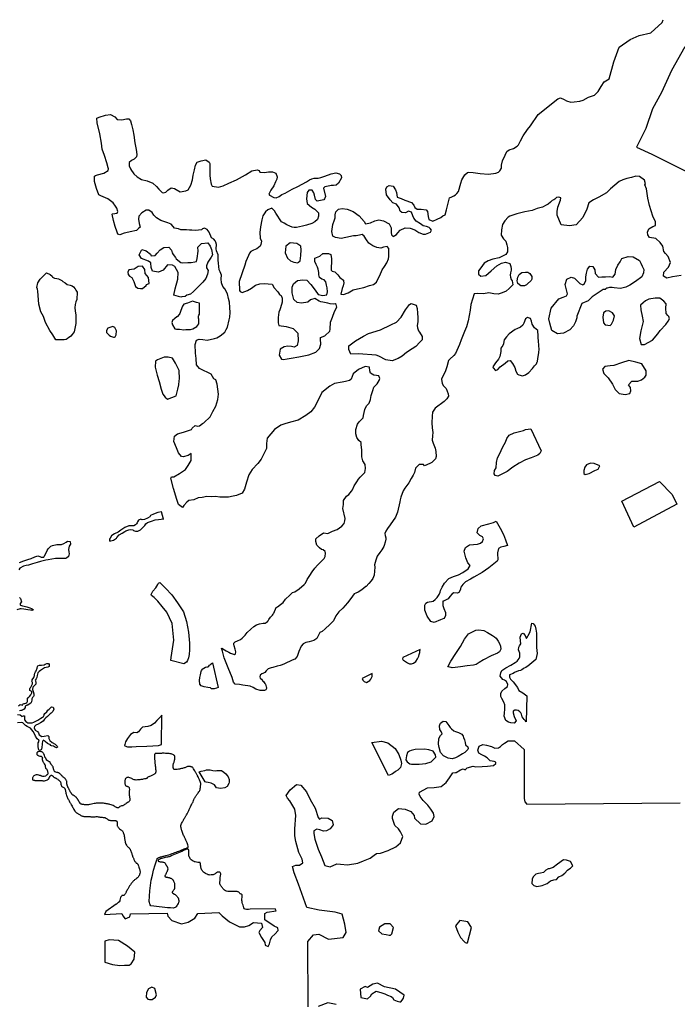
# Model space of a CAD drawing. Extents: x 223641 to 285329, y 726569 to 781736.
# Tile 3 of 4: x 239773 to 256351, y 756567 to 781400. Entities that reach past the tile are written whole.
import ezdxf

# ---------------------------------------------------------------- set-up
doc = ezdxf.new("R2010")
doc.units = 0
doc.header["$LTSCALE"] = 800
doc.layers.add('WETLANDS', color=3, linetype='CONTINUOUS')

msp = doc.modelspace()

# ---------------------------------------------------------------- linework, layer by layer
at = {"layer": 'WETLANDS', "color": 0}
for points in [[(246239, 766576), (246276, 766594), (246344, 766650), (246411, 766705), (246476, 766785), (246585, 766887), (246654, 766955), (246707, 766969), (246821, 767047), (246943, 767159), (246976, 767190), (247016, 767285), (247085, 767384), (247148, 767476), (247211, 767566), (247282, 767642), (247378, 767740), (247448, 767811), (247477, 767865), (247482, 767942), (247473, 767984), (247426, 768026), (247385, 768040), (247329, 768076), (247265, 768149), (247235, 768243), (247239, 768309), (247322, 768383), (247435, 768455), (247542, 768443), (247661, 768497), (247775, 768546), (247893, 768629), (247949, 768694), (247973, 768761), (247974, 768817), (247923, 769076), (247933, 769174), (247937, 769271), (248008, 769381), (248066, 769427), (248135, 769505), (248162, 769539), (248207, 769646), (248273, 769747), (248315, 769810), (248357, 769866), (248475, 769982), (248493, 770080), (248479, 770184), (248424, 770271), (248398, 770379), (248399, 770481), (248394, 770552), (248382, 770678), (248382, 770740), (248324, 770788), (248270, 770863), (248246, 770959), (248245, 771065), (248287, 771203), (248332, 771260), (248428, 771361), (248444, 771419), (248472, 771570), (248517, 771664), (248580, 771731), (248614, 771821), (248633, 771921), (248671, 772045), (248704, 772130), (248781, 772213), (248832, 772300), (248853, 772348), (248825, 772418), (248764, 772425), (248703, 772438), (248615, 772484), (248598, 772546), (248590, 772635), (248486, 772651), (248315, 772578), (248183, 772469), (248129, 772332), (248118, 772326), (248088, 772300), (247982, 772274), (247898, 772254), (247705, 772221), (247587, 772161), (247389, 771995), (247303, 771817), (247204, 771630), (247112, 771513), (246984, 771417), (246789, 771302), (246601, 771253), (246459, 771205), (246360, 771177), (246194, 771065), (246010, 770842), (245993, 770714), (245993, 770586), (245916, 770432), (245859, 770318), (245774, 770206), (245634, 770055), (245547, 769924), (245493, 769732), (245437, 769561), (245380, 769460), (245238, 769400), (245153, 769380), (245033, 769362), (244899, 769361), (244816, 769359), (244713, 769371), (244601, 769369), (244488, 769373), (244374, 769349), (244273, 769339), (244165, 769292), (244035, 769275), (243984, 769228), (243911, 769146), (243878, 769099), (243772, 769172), (243736, 769295), (243650, 769578), (243585, 769835), (243599, 769867), (243657, 769872), (243799, 769954), (243956, 770057), (244022, 770153), (244092, 770283), (244095, 770455), (244024, 770412), (243894, 770373), (243851, 770381), (243775, 770479), (243724, 770602), (243659, 770761), (243672, 770896), (243748, 770951), (243898, 770994), (244108, 771064), (244119, 771099), (244195, 771166), (244260, 771152), (244306, 771161), (244384, 771212), (244414, 771235), (244572, 771388), (244640, 771515), (244719, 771653), (244765, 771823), (244784, 771952), (244754, 772204), (244718, 772317), (244671, 772344), (244596, 772459), (244533, 772490), (244387, 772564), (244303, 772601), (244231, 772696), (244220, 772851), (244208, 772986), (244199, 773211), (244228, 773319), (244294, 773345), (244393, 773334), (244498, 773321), (244682, 773360), (244741, 773375), (244824, 773425), (244945, 773523), (244980, 773589), (245011, 773647), (245051, 773830), (245069, 773896), (245076, 774014), (245071, 774142), (245060, 774272), (245037, 774368), (245014, 774483), (244944, 774610), (244893, 774668), (244860, 774761), (244853, 774864), (244862, 774961), (244824, 775037), (244800, 775094), (244783, 775262), (244776, 775331), (244776, 775414), (244774, 775472), (244738, 775571), (244722, 775623), (244727, 775652), (244733, 775697), (244730, 775731), (244718, 775785), (244704, 775825), (244666, 775866), (244612, 775900), (244546, 776039), (244496, 776110), (244434, 776140), (244380, 776124), (244353, 776103), (244283, 776089), (244217, 776082), (244110, 776089), (244054, 776095), (243980, 776099), (243878, 776101), (243834, 776104), (243772, 776123), (243679, 776142), (243643, 776188), (243594, 776244), (243505, 776273), (243404, 776313), (243329, 776332), (243225, 776401), (243152, 776473), (243113, 776538), (243027, 776598), (242957, 776598), (242851, 776528), (242773, 776448), (242767, 776365), (242783, 776263), (242810, 776170), (242773, 776146), (242716, 776086), (242678, 776075), (242597, 776060), (242407, 776019), (242300, 775978), (242250, 775990), (242228, 776039), (242180, 776185), (242134, 776336), (242102, 776498), (242109, 776505), (242228, 776520), (242243, 776561), (242224, 776646), (242185, 776698), (242125, 776782), (241991, 776880), (241818, 776961), (241770, 776987), (241705, 777140), (241661, 777315), (241659, 777457), (241682, 777470), (241730, 777489), (241894, 777530), (242003, 777596), (242009, 777638), (242000, 777668), (241969, 777794), (241907, 777978), (241856, 778133), (241838, 778290), (241789, 778523), (241724, 778799), (241715, 778920), (241775, 778944), (241937, 778994), (242060, 779006), (242171, 778951), (242233, 778885), (242348, 778874), (242466, 778897), (242523, 778896), (242564, 778845), (242592, 778755), (242626, 778625), (242652, 778486), (242674, 778297), (242710, 778129), (242728, 778004), (242715, 777940), (242660, 777886), (242591, 777846), (242529, 777798), (242533, 777713), (242562, 777641), (242590, 777600), (242635, 777537), (242653, 777510), (242734, 777441), (242845, 777372), (242989, 777332), (243129, 777279), (243220, 777193), (243280, 777122), (243362, 777038), (243395, 777035), (243455, 777053), (243510, 777101), (243591, 777158), (243675, 777140), (243719, 777115), (243817, 777061), (243961, 777087), (244023, 777113), (244089, 777227), (244130, 777359), (244143, 777481), (244181, 777617), (244207, 777729), (244250, 777804), (244350, 777843), (244469, 777865), (244553, 777810), (244568, 777773), (244566, 777633), (244567, 777482), (244571, 777387), (244596, 777253), (244628, 777200), (244781, 777178), (244901, 777206), (245048, 777275), (245235, 777365), (245463, 777485), (245629, 777589), (245760, 777612), (245806, 777598), (245828, 777557), (245944, 777546), (246043, 777559), (246142, 777562), (246230, 777529), (246264, 777441), (246258, 777381), (246225, 777310), (246181, 777212), (246105, 777101), (246053, 777000), (246067, 776971), (246182, 776915), (246239, 776907), (246316, 776945), (246383, 776993), (246466, 777028), (246641, 777126), (246784, 777197), (246999, 777308), (247082, 777363), (247135, 777385), (247200, 777400), (247300, 777403), (247363, 777422), (247467, 777453), (247628, 777510), (247742, 777541), (247833, 777513), (247874, 777472), (247882, 777412), (247809, 777278), (247749, 777226), (247686, 777217), (247621, 777217), (247595, 777209), (247464, 777181), (247433, 777151), (247480, 776941), (247458, 776886), (247441, 776860), (247273, 776821), (247226, 776868), (247204, 776974), (247186, 777037), (247145, 777100), (247065, 777100), (247018, 777042), (247001, 776885), (247021, 776764), (247125, 776675), (247209, 776622), (247302, 776528), (247305, 776446), (247280, 776363), (247214, 776301), (247134, 776259), (247005, 776214), (246900, 776193), (246747, 776163), (246691, 776158), (246643, 776165), (246586, 776189), (246506, 776229), (246437, 776266), (246370, 776303), (246321, 776378), (246281, 776449), (246228, 776518), (246193, 776580), (246133, 776643), (246026, 776608), (245968, 776555), (245905, 776452), (245877, 776352), (245847, 776175), (245830, 776029), (245838, 775888), (245865, 775815), (245852, 775733), (245832, 775692), (245747, 775621), (245664, 775591), (245601, 775553), (245566, 775514), (245539, 775454), (245477, 775304), (245447, 775209), (245306, 774795), (245314, 774570), (245329, 774543), (245378, 774523), (245515, 774567), (245617, 774632), (245721, 774702), (245828, 774737), (245939, 774743), (246036, 774741), (246136, 774732), (246186, 774640), (246284, 774537), (246312, 774487), (246317, 774477), (246366, 774446), (246391, 774374), (246388, 774275), (246349, 774133), (246330, 774080), (246304, 774027), (246288, 773891), (246291, 773751), (246306, 773691), (246487, 773662), (246668, 773613), (246786, 773496), (246797, 773301), (246771, 773184), (246695, 773139), (246626, 773157), (246531, 773165), (246443, 773149), (246343, 773089), (246313, 772940), (246375, 772841), (246423, 772830), (246519, 772847), (246618, 772866), (246806, 772897), (247060, 772950), (247240, 773016), (247332, 773110), (247368, 773216), (247353, 773340), (247357, 773383), (247466, 773429), (247588, 773543), (247602, 773598), (247608, 773774), (247658, 773898), (247713, 774042), (247767, 774147), (247753, 774214), (247726, 774233), (247683, 774224), (247602, 774232), (247539, 774250), (247412, 774278), (247365, 774285), (247325, 774297), (247216, 774366), (247102, 774332), (247033, 774276), (246876, 774251), (246768, 774270), (246686, 774345), (246641, 774508), (246642, 774655), (246676, 774739), (246778, 774825), (246914, 774841), (247011, 774829), (247109, 774720), (247219, 774577), (247301, 774469), (247412, 774441), (247519, 774460), (247536, 774534), (247527, 774638), (247509, 774707), (247493, 774792), (247445, 774843), (247388, 774857), (247333, 774895), (247315, 774968), (247312, 775022), (247296, 775111), (247284, 775160), (247245, 775226), (247211, 775298), (247209, 775327), (247216, 775382), (247343, 775437), (247418, 775505), (247559, 775507), (247615, 775479), (247635, 775366), (247634, 775267), (247622, 775179), (247629, 775083), (247650, 775056), (247716, 775038), (247792, 774968), (247847, 774902), (247933, 774827), (247939, 774805), (247948, 774765), (247931, 774684), (247903, 774624), (247868, 774479), (247934, 774472), (248050, 774515), (248179, 774588), (248285, 774612), (248450, 774645), (248592, 774694), (248692, 774723), (248768, 774784), (248793, 774835), (248855, 774951), (248910, 775089), (248966, 775179), (249028, 775270), (249074, 775371), (249078, 775430), (249082, 775523), (249082, 775629), (249036, 775679), (248941, 775666), (248880, 775639), (248774, 775658), (248673, 775696), (248572, 775764), (248513, 775848), (248453, 775941), (248406, 775986), (248341, 775964), (248253, 775950), (248191, 775951), (247991, 775908), (247881, 775878), (247732, 775904), (247666, 775942), (247641, 776062), (247663, 776231), (247712, 776354), (247725, 776404), (247726, 776476), (247743, 776555), (247808, 776622), (247901, 776640), (248027, 776621), (248177, 776563), (248328, 776453), (248457, 776309), (248490, 776253), (248614, 776275), (248723, 776329), (248823, 776356), (248945, 776326), (249086, 776248), (249141, 776147), (249138, 776037), (249144, 775977), (249184, 775931), (249269, 775979), (249308, 776025), (249364, 776095), (249493, 776153), (249613, 776140), (249735, 776096), (249834, 776034), (249946, 775988), (250006, 775987), (250132, 776042), (250150, 776091), (250122, 776135), (250095, 776160), (250025, 776181), (249945, 776201), (249875, 776252), (249767, 776319), (249711, 776395), (249683, 776452), (249651, 776549), (249575, 776567), (249497, 776530), (249405, 776541), (249361, 776574), (249339, 776655), (249269, 776746), (249179, 776780), (249110, 776853), (249023, 776979), (249006, 777125), (249032, 777182), (249084, 777216), (249185, 777200), (249247, 777112), (249270, 777038), (249288, 776920), (249391, 776888), (249478, 776845), (249647, 776786), (249708, 776723), (249732, 776667), (249791, 776625), (249894, 776623), (250022, 776608), (250055, 776561), (250068, 776433), (250090, 776363), (250188, 776321), (250300, 776372), (250390, 776412), (250442, 776450), (250497, 776479), (250529, 776603), (250552, 776672), (250592, 776838), (250608, 776904), (250666, 776930), (250720, 776959), (250759, 776981), (250791, 777016), (250831, 777064), (250892, 777273), (250920, 777360), (250995, 777491), (251059, 777542), (251094, 777558), (251204, 777543), (251384, 777524), (251591, 777506), (251777, 777530), (251841, 777556), (251881, 777592), (251918, 777656), (251921, 777733), (251947, 777838), (252014, 777980), (252056, 778079), (252116, 778120), (252218, 778151), (252316, 778208), (252351, 778242), (252397, 778347), (252466, 778468), (252578, 778634), (252652, 778725), (252839, 779009), (253337, 779400), (253406, 779433), (253498, 779390), (253561, 779356), (253666, 779323), (253753, 779332), (253893, 779347), (253979, 779374), (254108, 779446), (254260, 779499), (254355, 779589), (254430, 779719), (254507, 779830), (254631, 779909), (254750, 780337), (254888, 780706), (255164, 780902), (255390, 780999), (255682, 781069), (255968, 781326), (255995, 781400)], [(256544, 780719), (256205, 780119), (255955, 779560), (255725, 779149), (255557, 778657), (255323, 778181), (255706, 778006), (257272, 777225)], [(256449, 774950), (256230, 774918), (256087, 774878), (256002, 774934), (256013, 775030), (256130, 775160), (256179, 775280), (256122, 775429), (256051, 775502), (256008, 775557), (255986, 775690), (255918, 775783), (255812, 775881), (255651, 775909), (255606, 775978), (255601, 776044), (255636, 776123), (255736, 776181), (255799, 776210), (255800, 776298), (255732, 776445), (255654, 776715), (255605, 776900), (255577, 777135), (255533, 777232), (255545, 777264), (255523, 777351), (255397, 777443), (255304, 777453), (255200, 777421), (255195, 777418), (255078, 777394), (254981, 777364), (254882, 777322), (254665, 777132), (254567, 777036), (254370, 776920), (254234, 776856), (254117, 776778), (254069, 776619), (253969, 776412), (253805, 776226), (253630, 776199), (253421, 776227), (253326, 776469), (253320, 776566), (253342, 776668), (253410, 776851), (253413, 776909), (253362, 776924), (253309, 776918), (253265, 776877), (253235, 776855), (253193, 776837), (253154, 776795), (253092, 776745), (253044, 776719), (252952, 776670), (252852, 776646), (252815, 776635), (252693, 776589), (252509, 776553), (252304, 776506), (252176, 776465), (252125, 776445), (252091, 776423), (252004, 776323), (251946, 776238), (251923, 776098), (251914, 775968), (251973, 775876), (252024, 775817), (252053, 775725), (252069, 775652), (252067, 775546), (252028, 775480), (251857, 775390), (251698, 775358), (251581, 775315), (251482, 775257), (251397, 775145), (251340, 775066), (251340, 774980), (251395, 774928), (251524, 774946), (251659, 775066), (251803, 775192), (251919, 775257), (252018, 775284), (252132, 775249), (252158, 775174), (252166, 775114), (252162, 775081), (252143, 775014), (252138, 774955), (252146, 774903), (252163, 774846), (252186, 774813), (252204, 774716), (252175, 774682), (252116, 774622), (252039, 774553), (251932, 774510), (251832, 774480), (251729, 774487), (251602, 774511), (251463, 774484), (251305, 774494), (251232, 774482), (251146, 774221), (251127, 774072), (251082, 773805), (251040, 773653), (250982, 773536), (250899, 773324), (250856, 773205), (250763, 772985), (250721, 772930), (250620, 772841), (250582, 772808), (250539, 772645), (250496, 772520), (250424, 772378), (250404, 772337), (250422, 772225), (250454, 772167), (250527, 772095), (250578, 771967), (250584, 771907), (250540, 771837), (250472, 771774), (250244, 771600), (250183, 771503), (250168, 771401), (250162, 771232), (250173, 771109), (250185, 770985), (250176, 770904), (250170, 770797), (250196, 770716), (250244, 770590), (250264, 770510), (250273, 770385), (250258, 770324), (250160, 770229), (250116, 770207), (249980, 770152), (249955, 770185), (249842, 770182), (249749, 770092), (249722, 769977), (249693, 769912), (249644, 769825), (249583, 769718), (249483, 769581), (249436, 769515), (249382, 769362), (249362, 769290), (249354, 769242), (249298, 768979), (249248, 768851), (249109, 768662), (249042, 768571), (249002, 768504), (248977, 768445), (248985, 768390), (249000, 768336), (249007, 768299), (248989, 768224), (248959, 768141), (248951, 768113), (248899, 768026), (248853, 767964), (248788, 767872), (248749, 767773), (248719, 767651), (248722, 767591), (248708, 767393), (248677, 767305), (248629, 767247), (248573, 767179), (248503, 767105), (248499, 767106), (248394, 767024), (248302, 766963), (248244, 766937), (248206, 766920), (248118, 766804), (248033, 766694), (247916, 766556), (247821, 766466), (247744, 766362), (247681, 766237), (247642, 766193), (247592, 766150), (247477, 766034), (247396, 765966), (247340, 765942), (247293, 765864), (247260, 765793), (247188, 765742), (247072, 765709), (246990, 765690), (246922, 765658), (246868, 765602), (246810, 765469), (246767, 765343), (246712, 765268), (246639, 765249), (246448, 765151), (246392, 765131), (246337, 765115), (246266, 765096), (246152, 765062), (246110, 765055), (246038, 765028), (245984, 764979), (245952, 764939), (245938, 764927), (245903, 764908), (245875, 764900), (245839, 764872), (245828, 764826), (245838, 764790), (245865, 764764), (245892, 764730), (245896, 764727), (245922, 764705), (245955, 764658), (245966, 764640), (245989, 764577), (245993, 764558), (245994, 764529), (245977, 764497), (245940, 764481), (245832, 764485), (245728, 764515), (245659, 764560), (245579, 764590), (245402, 764613), (245310, 764629), (245208, 764639), (245159, 764695), (245126, 764813), (245030, 765057), (244927, 765302), (244889, 765474), (244863, 765543), (244872, 765552), (244933, 765505), (244981, 765479), (245045, 765445), (245091, 765423), (245136, 765405), (245184, 765392), (245210, 765408), (245221, 765456), (245206, 765525), (245180, 765605), (245169, 765650), (245171, 765674), (245203, 765706), (245263, 765737), (245337, 765772), (245384, 765802), (245456, 765876), (245503, 765947), (245596, 766030), (245673, 766099), (245739, 766140), (245822, 766165), (245910, 766179), (245918, 766182), (245936, 766182), (245971, 766182), (245988, 766195), (246017, 766223), (246031, 766241), (246033, 766243), (246054, 766276), (246094, 766333), (246119, 766354), (246120, 766355), (246146, 766384), (246162, 766411), (246170, 766424), (246177, 766436), (246239, 766576)], [(253821, 773924), (253814, 773878), (253782, 773781), (253735, 773681), (253643, 773575), (253486, 773493), (253327, 773476), (253190, 773564), (253139, 773744), (253110, 773859), (253175, 774121), (253366, 774360), (253476, 774404), (253561, 774439), (253581, 774489), (253560, 774587), (253525, 774725), (253570, 774855), (253679, 774910), (253762, 774879), (253829, 774813), (253897, 774745), (253969, 774709), (254003, 774726), (254042, 774820), (254043, 774914), (254059, 775010), (254083, 775112), (254144, 775186), (254223, 775179), (254269, 775088), (254282, 774995), (254360, 774906), (254446, 774911), (254543, 774918), (254648, 774920), (254724, 774904), (254782, 774986), (254799, 775099), (254854, 775205), (254912, 775297), (254949, 775380), (255108, 775424), (255239, 775417), (255398, 775325), (255428, 775263), (255467, 775181), (255506, 775096), (255501, 775015), (255460, 774916), (255299, 774793), (255153, 774702), (255051, 774652), (254916, 774620), (254763, 774636), (254759, 774638), (254707, 774648), (254642, 774647), (254582, 774632), (254578, 774631), (254553, 774616), (254532, 774592), (254481, 774599), (254352, 774514), (254205, 774407), (254100, 774313), (253946, 774242), (253821, 773924)], [(248759, 772936), (248317, 772969), (248122, 772966), (248073, 773083), (248072, 773171), (248237, 773302), (248439, 773417), (248570, 773489), (248867, 773581), (249125, 773701), (249271, 773774), (249387, 773899), (249496, 774084), (249596, 774218), (249641, 774244), (249767, 774202), (249793, 774116), (249802, 773999), (249808, 773885), (249810, 773780), (249796, 773684), (249801, 773631), (249828, 773549), (249851, 773520), (249917, 773411), (249916, 773324), (249861, 773263), (249759, 773160), (249666, 773100), (249525, 773005), (249411, 772916), (249315, 772858), (249160, 772796), (248999, 772820), (248826, 772914), (248759, 772936)], [(239769, 767709), (239874, 767752), (239979, 767783), (240062, 767813), (240151, 767855), (240229, 767879), (240279, 767862), (240311, 767843), (240378, 767841), (240383, 767847), (240400, 767877), (240432, 767936), (240466, 768016), (240487, 768054), (240554, 768118), (240603, 768140), (240712, 768160), (240825, 768168), (240887, 768190), (240945, 768226), (240979, 768247), (241048, 768236), (241054, 768176), (241022, 768121), (241005, 768037), (241011, 767979), (241019, 767927), (241003, 767859), (240955, 767821), (240929, 767810), (240792, 767807), (240679, 767807), (240584, 767795), (240492, 767780), (240428, 767767), (240298, 767734), (240215, 767706), (240095, 767673), (239994, 767644), (239939, 767633), (239867, 767615), (239776, 767568), (239748, 767527)], [(239766, 766831), (239790, 766806), (239821, 766721), (239788, 766674), (239782, 766641), (239793, 766637), (239842, 766619), (239889, 766607), (239949, 766593), (240029, 766568), (240067, 766552), (240109, 766527), (240100, 766505), (240081, 766502), (240043, 766504), (239974, 766516), (239880, 766532), (239812, 766541), (239781, 766540), (239700, 766520)], [(239742, 764096), (239782, 764126), (239818, 764123), (239841, 764111), (239845, 764115), (239863, 764149), (239889, 764155), (239902, 764155), (239950, 764170), (239965, 764197), (239969, 764208), (239970, 764233), (239967, 764254), (239968, 764266), (239973, 764287), (239983, 764302), (239999, 764309), (239999, 764311), (240016, 764333), (240053, 764376), (240078, 764419), (240081, 764449), (240065, 764464), (240031, 764483), (240027, 764504), (240031, 764524), (240040, 764547), (240051, 764562), (240098, 764648), (240095, 764683), (240086, 764697), (240078, 764714), (240083, 764735), (240091, 764752), (240132, 764811), (240145, 764857), (240145, 764877), (240154, 764918), (240173, 764956), (240185, 764980), (240209, 765048), (240220, 765084), (240233, 765105), (240275, 765118), (240324, 765123), (240388, 765126), (240415, 765143), (240453, 765161), (240496, 765167), (240518, 765141), (240518, 765107), (240512, 765089), (240480, 765070), (240439, 765063), (240395, 765051), (240348, 765023), (240296, 764990), (240261, 764959), (240227, 764926), (240216, 764858), (240205, 764813), (240185, 764780), (240163, 764745), (240168, 764725), (240181, 764683), (240178, 764642), (240155, 764620), (240130, 764595), (240107, 764567), (240098, 764503), (240110, 764456), (240126, 764397), (240132, 764345), (240118, 764327), (240092, 764306), (240075, 764271), (240075, 764245), (240069, 764199), (240056, 764159), (239989, 764118), (239976, 764114), (239965, 764111), (239952, 764107), (239938, 764103), (239927, 764097), (239918, 764089), (239914, 764084), (239912, 764070), (239909, 764055), (239885, 764008), (239870, 764001), (239869, 763999), (239843, 763987), (239815, 763980), (239798, 763974), (239769, 763971)], [(239721, 763877), (239781, 763865), (239820, 763841), (239829, 763830), (239865, 763846), (239894, 763843), (239895, 763802), (239892, 763755), (239895, 763739), (239930, 763704), (239976, 763665), (240052, 763663), (240086, 763668), (240131, 763687), (240197, 763718), (240228, 763737), (240305, 763784), (240350, 763806), (240370, 763819), (240374, 763823), (240388, 763857), (240392, 763875), (240408, 763900), (240454, 763945), (240480, 763984), (240513, 764008), (240573, 764066), (240620, 764059), (240631, 764011), (240610, 763951), (240562, 763910), (240539, 763890), (240504, 763863), (240474, 763827), (240430, 763792), (240399, 763761), (240364, 763705), (240299, 763665), (240236, 763634), (240182, 763609), (240143, 763578), (240140, 763543), (240161, 763482), (240222, 763444), (240244, 763418), (240267, 763365), (240330, 763324), (240390, 763331), (240480, 763351), (240511, 763322), (240511, 763270), (240531, 763219), (240594, 763168), (240668, 763130), (240719, 763082), (240727, 763051), (240699, 763040), (240668, 763054), (240653, 763063), (240626, 763079), (240577, 763083), (240559, 763093), (240537, 763118), (240508, 763131), (240473, 763143), (240416, 763193), (240402, 763214), (240365, 763226)], [(240348, 763213), (240332, 763045), (240324, 763004), (240314, 762986), (240260, 762972), (240243, 763005), (240235, 763076), (240242, 763165), (240261, 763205), (240258, 763232), (240216, 763264), (240168, 763328), (240150, 763392), (240114, 763446), (240048, 763534), (239963, 763576), (239916, 763602), (239883, 763630), (239854, 763666), (239824, 763676), (239714, 763666)], [(247048, 756506), (247033, 758155), (247178, 758319), (247316, 758336), (247554, 758207), (247928, 758255), (248005, 758382), (247973, 758588), (247899, 758837), (247724, 758888), (247320, 758942), (247011, 759011), (246800, 759595), (246693, 759881), (246646, 760040), (246730, 760074), (246829, 760079), (246910, 760132), (246897, 760228), (246809, 760400), (246735, 760672), (246709, 760817), (246707, 760995), (246736, 761331), (246711, 761486), (246579, 761700), (246523, 761768), (246487, 761832), (246594, 761975), (246751, 762110), (246863, 762092), (247004, 761928), (247099, 761729), (247224, 761512), (247298, 761277), (247330, 761236), (247388, 761272), (247548, 761265), (247653, 761204), (247676, 761094), (247597, 760989), (247503, 760944), (247431, 760938), (247342, 760964), (247262, 760986), (247191, 760940), (247190, 760872), (247214, 760732), (247299, 760484), (247382, 760288), (247468, 760067), (247597, 760031), (247770, 760110), (247860, 760102), (248035, 760082), (248300, 760123), (248442, 760186), (248612, 760251), (248710, 760332), (248766, 760374), (248868, 760377), (249063, 760448), (249254, 760540), (249376, 760641), (249429, 760798), (249376, 760920), (249322, 760990), (249229, 761079), (249173, 761250), (249175, 761315), (249205, 761412), (249325, 761504), (249490, 761491), (249636, 761429), (249716, 761329), (249729, 761260), (249875, 761119), (250011, 761108), (250168, 761196), (250218, 761304), (250201, 761384), (250137, 761492), (250058, 761588), (249947, 761706), (249866, 761808), (249841, 761867), (249850, 761920), (250050, 762023), (250223, 762038), (250402, 762060), (250525, 762159), (250608, 762279), (250689, 762407), (250756, 762416), (250778, 762411), (250885, 762483), (250952, 762507), (251001, 762485), (251057, 762535), (251203, 762572), (251268, 762556), (251428, 762561), (251567, 762576), (251713, 762591), (251779, 762638), (251778, 762671), (251730, 762693), (251636, 762712), (251559, 762783), (251487, 762827), (251420, 762858), (251351, 762902), (251325, 762980), (251355, 763074), (251452, 763117), (251543, 763106), (251668, 763068), (251748, 763024), (251840, 763038), (251892, 763071), (251943, 763117), (251991, 763157), (252084, 763210), (252248, 763213), (252490, 762990), (252492, 761762), (252510, 761676), (252554, 761618), (256421, 761650)], [(247749, 756566), (247541, 756604), (247297, 756516)]]:
    msp.add_lwpolyline(points, dxfattribs=at)
for points in [[(243658, 774450), (243688, 774610), (243759, 774854), (243767, 775026), (243680, 775178), (243622, 775211), (243495, 775215), (243386, 775087), (243276, 775035), (243121, 775055), (243086, 775149), (243075, 775272), (243019, 775310), (242840, 775375), (242783, 775466), (242851, 775608), (242963, 775569), (243068, 775483), (243083, 775444), (243192, 775450), (243237, 775508), (243311, 775598), (243408, 775656), (243530, 775661), (243603, 775584), (243616, 775523), (243643, 775482), (243702, 775405), (243720, 775368), (243835, 775277), (243883, 775271), (244012, 775275), (244096, 775278), (244185, 775289), (244229, 775304), (244244, 775381), (244272, 775563), (244260, 775666), (244355, 775759), (244512, 775770), (244576, 775688), (244605, 775602), (244637, 775466), (244597, 775407), (244516, 775287), (244482, 775192), (244482, 775138), (244528, 775072), (244507, 774979), (244468, 774875), (244393, 774778), (244253, 774645), (244165, 774553), (244154, 774542), (244081, 774478), (243988, 774449), (243943, 774418), (243861, 774413), (243835, 774404)], [(246845, 775320), (246857, 775449), (246872, 775592), (246861, 775687), (246756, 775757), (246592, 775774), (246486, 775692), (246466, 775519), (246520, 775386), (246598, 775320), (246686, 775284), (246784, 775270), (246801, 775282)], [(243036, 774750), (243018, 774895), (242939, 775001), (242927, 775100), (242866, 775185), (242760, 775173), (242659, 775105), (242525, 775090), (242501, 775034), (242504, 774970), (242538, 774931), (242600, 774896), (242652, 774796), (242694, 774668), (242750, 774631), (242816, 774622), (242865, 774624), (242957, 774698), (242968, 774720)], [(252563, 774728), (252547, 774717), (252501, 774690), (252408, 774686), (252331, 774749), (252317, 774815), (252327, 774910), (252363, 774977), (252432, 775024), (252523, 775031), (252581, 775030), (252631, 774996), (252670, 774946), (252684, 774923), (252684, 774868), (252680, 774854), (252670, 774823)], [(240682, 773327), (240604, 773454), (240535, 773563), (240427, 773762), (240376, 773912), (240305, 774034), (240255, 774223), (240231, 774553), (240224, 774603), (240208, 774649), (240232, 774761), (240290, 774854), (240347, 774913), (240371, 774937), (240416, 774979), (240451, 775013), (240539, 774971), (240591, 774929), (240603, 774905), (240653, 774884), (240707, 774870), (240753, 774865), (240837, 774824), (240861, 774795), (240915, 774763), (240966, 774724), (241041, 774701), (241092, 774689), (241125, 774660), (241169, 774609), (241192, 774580), (241220, 774529), (241222, 774491), (241225, 774458), (241212, 774411), (241209, 774347), (241192, 774286), (241169, 774214), (241161, 774137), (241174, 774061), (241192, 773950), (241187, 773735), (241175, 773654), (241143, 773524), (241092, 773462), (241062, 773422), (241004, 773380), (240980, 773363), (240971, 773353), (240946, 773337), (240895, 773329), (240874, 773327), (240851, 773324), (240846, 773324)], [(244303, 774250), (244229, 774265), (244127, 774301), (244002, 774254), (243913, 774228), (243873, 774178), (243839, 774067), (243811, 773989), (243796, 773963), (243742, 773908), (243736, 773905), (243681, 773863), (243628, 773816), (243611, 773763), (243623, 773706), (243680, 773605), (243727, 773597), (243798, 773593), (243907, 773581), (243958, 773589), (244026, 773584), (244077, 773586), (244141, 773607), (244236, 773662), (244292, 773728), (244287, 773794), (244286, 773839), (244286, 773866), (244283, 773865), (244279, 773892), (244282, 773923), (244292, 773950), (244303, 773976)], [(256064, 774122), (256066, 774230), (256012, 774305), (255910, 774378), (255795, 774379), (255636, 774352), (255546, 774313), (255489, 774262), (255419, 774198), (255434, 774080), (255465, 773922), (255488, 773792), (255435, 773552), (255398, 773358), (255436, 773207), (255525, 773205), (255722, 773321), (255856, 773481), (255922, 773561), (256059, 773709), (256121, 773800), (256150, 773854), (256136, 773912), (256108, 773937), (256071, 773993)], [(254746, 773825), (254767, 773933), (254714, 774008), (254628, 774056), (254545, 774052), (254487, 774009), (254473, 773900), (254486, 773757), (254534, 773700), (254597, 773692), (254662, 773685), (254696, 773718)], [(252835, 773558), (252748, 773631), (252693, 773722), (252675, 773796), (252652, 773867), (252575, 773886), (252527, 773852), (252480, 773749), (252456, 773696), (252402, 773646), (252309, 773602), (252264, 773584), (252108, 773479), (252049, 773403), (251985, 773323), (251977, 773280), (251971, 773227), (251949, 773180), (251904, 773114), (251898, 773028), (251889, 772951), (251881, 772909), (251846, 772838), (251765, 772750), (251704, 772643), (251711, 772620), (251768, 772551), (251828, 772576), (251883, 772647), (252015, 772736), (252080, 772799), (252137, 772808), (252199, 772731), (252254, 772627), (252277, 772538), (252325, 772457), (252359, 772441), (252447, 772414), (252527, 772443), (252612, 772500), (252699, 772606), (252752, 772674), (252799, 772722), (252822, 772775), (252828, 772782), (252836, 772858), (252860, 772998), (252865, 773103), (252863, 773164), (252859, 773214), (252855, 773263)], [(242208, 773451), (242213, 773557), (242171, 773640), (242121, 773659), (242043, 773641), (241994, 773618), (241959, 773561), (241964, 773511), (242027, 773445), (242063, 773420), (242110, 773403), (242141, 773394), (242161, 773395), (242183, 773403)], [(243789, 772554), (243700, 772737), (243621, 772860), (243519, 772891), (243418, 772885), (243245, 772821), (243194, 772787), (243191, 772636), (243236, 772438), (243290, 772279), (243338, 772082), (243383, 771956), (243436, 771876), (243499, 771830), (243717, 771914), (243756, 772084), (243788, 772192), (243794, 772288), (243800, 772345)], [(255458, 772719), (255302, 772766), (255133, 772804), (254941, 772745), (254754, 772680), (254656, 772669), (254524, 772653), (254469, 772589), (254496, 772479), (254607, 772369), (254719, 772207), (254788, 772073), (254889, 771969), (255037, 771949), (255152, 771969), (255176, 772036), (255168, 772126), (255122, 772189), (255205, 772281), (255352, 772285), (255447, 772321), (255532, 772388), (255562, 772435), (255568, 772440), (255569, 772505), (255566, 772545)], [(252657, 771081), (252916, 770525), (252888, 770456), (252831, 770420), (252663, 770349), (252525, 770299), (252362, 770213), (252208, 770112), (252060, 770005), (251948, 769945), (251830, 769888), (251755, 769902), (251734, 769944), (251741, 770034), (251787, 770100), (251790, 770233), (251815, 770347), (251865, 770441), (251956, 770625), (252020, 770747), (252056, 770837), (252116, 770922), (252235, 770981), (252338, 771005), (252410, 771021), (252472, 771036), (252527, 771062)], [(254396, 770149), (254258, 770203), (254163, 770213), (254063, 770174), (254023, 770111), (253998, 770029), (253996, 769952), (254030, 769931), (254129, 769956), (254271, 770028), (254357, 770062)], [(256340, 769183), (255255, 768603), (254951, 769253), (255898, 769752), (256220, 769428)], [(243399, 768807), (243349, 768985), (243253, 768974), (243143, 768925), (243071, 768895), (243054, 768866), (242995, 768829), (242920, 768794), (242863, 768790), (242823, 768801), (242766, 768778), (242739, 768736), (242732, 768711), (242721, 768688), (242694, 768659), (242647, 768638), (242570, 768631), (242521, 768639), (242426, 768593), (242322, 768522), (242251, 768479), (242163, 768433), (242118, 768405), (242083, 768379), (242055, 768328), (242040, 768299), (242034, 768276), (242042, 768247), (242070, 768259), (242135, 768274), (242214, 768321), (242223, 768338), (242279, 768411), (242360, 768450), (242421, 768493), (242446, 768511), (242521, 768536), (242575, 768541), (242623, 768531), (242641, 768518), (242689, 768501), (242750, 768503), (242820, 768533), (242865, 768581), (242928, 768644), (242956, 768682), (242994, 768723), (243092, 768752), (243186, 768783), (243274, 768795), (243335, 768804), (243371, 768813)], [(250222, 766197), (250135, 766222), (250044, 766354), (249988, 766508), (249988, 766635), (250009, 766681), (250052, 766708), (250098, 766720), (250157, 766724), (250199, 766739), (250247, 766777), (250297, 766830), (250345, 766900), (250371, 766963), (250381, 767006), (250427, 767084), (250486, 767189), (250588, 767303), (250708, 767353), (250839, 767396), (250942, 767454), (251075, 767551), (251133, 767636), (251066, 767705), (251017, 767825), (250980, 767997), (251013, 768089), (251112, 768156), (251209, 768163), (251314, 768176), (251388, 768201), (251438, 768241), (251463, 768304), (251437, 768357), (251370, 768390), (251305, 768459), (251328, 768567), (251408, 768631), (251601, 768682), (251718, 768718), (251784, 768749), (251884, 768579), (251973, 768414), (252021, 768283), (252070, 768141), (251976, 768114), (251903, 768096), (251844, 768064), (251821, 767957), (251822, 767896), (251825, 767826), (251824, 767781), (251813, 767743), (251597, 767575), (251430, 767459), (251221, 767344), (251137, 767289), (251008, 767222), (250947, 767155), (250896, 767085), (250887, 767054), (250889, 767028), (250846, 766957), (250808, 766934), (250721, 766941), (250678, 766918), (250619, 766852), (250578, 766791), (250454, 766737), (250437, 766732), (250442, 766628), (250466, 766549), (250504, 766453), (250506, 766376), (250490, 766333), (250466, 766300), (250379, 766268)], [(243909, 765151), (243581, 765239), (243590, 765312), (243655, 765754), (243616, 766173), (243478, 766461), (243362, 766603), (243256, 766739), (243162, 766826), (243096, 766876), (243085, 766899), (243128, 766988), (243206, 767074), (243253, 767152), (243272, 767190), (243304, 767209), (243449, 767062), (243607, 766897), (243749, 766691), (243898, 766464), (243975, 766219), (244029, 765956), (244053, 765679), (244055, 765507), (244048, 765394), (244029, 765309), (243999, 765240), (243975, 765198)], [(252555, 764345), (252544, 763690), (252521, 763716), (252492, 763748), (252467, 763785), (252444, 763821), (252422, 763882), (252403, 763920), (252378, 763940), (252342, 763974), (252293, 763990), (252259, 763983), (252212, 763957), (252213, 763919), (252238, 763826), (252285, 763716), (252242, 763660), (252158, 763667), (252094, 763684), (252027, 763724), (251986, 763831), (251991, 763914), (251999, 764008), (252000, 764121), (251980, 764184), (251927, 764277), (251900, 764327), (251899, 764403), (251924, 764467), (252002, 764533), (252074, 764585), (252080, 764637), (252045, 764711), (251998, 764741), (251952, 764759), (251888, 764845), (251902, 764924), (251931, 764985), (252028, 765055), (252157, 765119), (252266, 765186), (252316, 765221), (252366, 765285), (252384, 765334), (252379, 765421), (252347, 765505), (252357, 765577), (252376, 765606), (252408, 765663), (252399, 765737), (252392, 765824), (252419, 765908), (252469, 765929), (252515, 765870), (252539, 765801), (252553, 765797), (252558, 765806), (252574, 765837), (252589, 765869), (252639, 765963), (252684, 766179), (252719, 766175), (252767, 766104), (252784, 766032), (252801, 765929), (252802, 765736), (252805, 765569), (252815, 765413), (252785, 765263), (252583, 765096), (252563, 765088), (252536, 765065), (252493, 765047), (252468, 765027), (252435, 765004), (252401, 764990), (252347, 764974), (252247, 764933), (252210, 764909), (252121, 764873), (252122, 764817), (252144, 764770), (252216, 764697), (252320, 764554), (252357, 764479), (252453, 764423)], [(250563, 765077), (250644, 765224), (250768, 765418), (250885, 765588), (250987, 765774), (251086, 765912), (251273, 766001), (251345, 766008), (251472, 765994), (251567, 765942), (251695, 765866), (251740, 765833), (251788, 765798), (251832, 765730), (251868, 765671), (251894, 765603), (251898, 765526), (251865, 765456), (251821, 765422), (251659, 765360), (251461, 765258), (251352, 765189), (251277, 765137), (251211, 765124), (251053, 765104), (250888, 765075), (250752, 765060), (250675, 765054), (250654, 765060)], [(249865, 765515), (249429, 765311), (249422, 765277), (249441, 765249), (249474, 765233), (249549, 765182), (249598, 765157), (249654, 765158), (249702, 765170), (249756, 765216), (249804, 765278), (249833, 765345), (249845, 765392), (249856, 765437), (249864, 765459)], [(244632, 765183), (244774, 764560), (244738, 764537), (244675, 764523), (244608, 764523), (244583, 764548), (244517, 764559), (244424, 764576), (244350, 764597), (244311, 764645), (244303, 764730), (244314, 764810), (244327, 764875), (244346, 764958), (244357, 764986), (244386, 765025), (244417, 765049), (244453, 765072), (244488, 765077), (244520, 765080), (244537, 765092), (244561, 765119), (244574, 765133), (244597, 765151)], [(248656, 764911), (248407, 764786), (248425, 764740), (248457, 764706), (248512, 764685), (248602, 764738), (248627, 764764), (248656, 764836), (248659, 764861)], [(243345, 763123), (243352, 763860), (243320, 763818), (243232, 763727), (243169, 763659), (243087, 763600), (243000, 763576), (242938, 763566), (242870, 763553), (242818, 763504), (242770, 763439), (242723, 763416), (242649, 763424), (242566, 763368), (242490, 763274), (242440, 763187), (242426, 763121), (242417, 763096), (242421, 763084), (242489, 763065), (242600, 763065), (242708, 763069), (242975, 763074), (243133, 763086), (243274, 763092)], [(250459, 762830), (250378, 762919), (250344, 763044), (250334, 763125), (250335, 763275), (250377, 763347), (250419, 763385), (250395, 763446), (250365, 763500), (250359, 763588), (250364, 763620), (250383, 763654), (250450, 763706), (250517, 763696), (250567, 763629), (250589, 763597), (250628, 763547), (250657, 763518), (250714, 763468), (250763, 763444), (250836, 763426), (250915, 763382), (250951, 763333), (250959, 763293), (250984, 763241), (251005, 763172), (251010, 763111), (251066, 763060), (251076, 763022), (251071, 762995), (250998, 762917), (250934, 762882), (250830, 762819), (250762, 762781), (250674, 762758), (250574, 762777), (250506, 762808)], [(249072, 762337), (248647, 763168), (248890, 763208), (249054, 763163), (249239, 763016), (249331, 762869), (249384, 762727), (249397, 762641), (249372, 762541), (249305, 762475), (249247, 762440), (249197, 762400), (249152, 762374)], [(250012, 762641), (250142, 762679), (250201, 762740), (250264, 762800), (250256, 762862), (250200, 762952), (250091, 762989), (249977, 763003), (249740, 762994), (249639, 762970), (249597, 762955), (249553, 762914), (249520, 762833), (249508, 762734), (249539, 762682), (249607, 762633), (249654, 762626), (249743, 762623), (249841, 762628)], [(244446, 762177), (244296, 762434), (244346, 762450), (244436, 762465), (244478, 762478), (244509, 762483), (244574, 762477), (244643, 762464), (244698, 762457), (244743, 762461), (244788, 762465), (244825, 762466), (244860, 762462), (244922, 762419), (244972, 762378), (245003, 762337), (245029, 762305), (245050, 762234), (245052, 762171), (245043, 762139), (245001, 762062), (244944, 762031), (244837, 762009), (244732, 762029), (244680, 762106), (244603, 762143), (244527, 762161), (244475, 762167)], [(253714, 760063), (253659, 760168), (253559, 760201), (253479, 760211), (253328, 760102), (253225, 760015), (253123, 759984), (253094, 759987), (253036, 759953), (252978, 759893), (252905, 759876), (252848, 759864), (252784, 759847), (252719, 759783), (252691, 759722), (252683, 759617), (252731, 759562), (252813, 759535), (252942, 759561), (253067, 759618), (253151, 759678), (253241, 759704), (253303, 759714), (253363, 759781), (253440, 759817), (253519, 759872), (253586, 759948), (253618, 759977), (253656, 760002), (253667, 760010)], [(251063, 758122), (251160, 758506), (251071, 758647), (250871, 758682), (250756, 758544), (250814, 758391), (250889, 758253), (250974, 758150), (251006, 758130), (251027, 758122)], [(249153, 758344), (249193, 758506), (249109, 758598), (248976, 758597), (248842, 758514), (248816, 758420), (248902, 758344), (249015, 758331), (249085, 758309), (249119, 758310)], [(242661, 757704), (242679, 757886), (242494, 758034), (242266, 758178), (242031, 758193), (241918, 758157), (241923, 757631), (242115, 757572), (242295, 757546), (242417, 757556), (242536, 757558), (242580, 757589)], [(243197, 756749), (243222, 756807), (243180, 756964), (243100, 756996), (243024, 756955), (242973, 756869), (242957, 756750), (243001, 756700), (243044, 756692), (243112, 756690)], [(249461, 756801), (249245, 756952), (248972, 757006), (248793, 757097), (248678, 757073), (248539, 756995), (248479, 757020), (248356, 756947), (248371, 756741), (248539, 756705), (248619, 756772), (248653, 756835), (248761, 756903), (248901, 756855), (248974, 756833), (249042, 756798), (249140, 756766), (249167, 756737), (249208, 756682), (249290, 756645), (249354, 756629), (249381, 756629), (249416, 756672), (249446, 756726)]]:
    msp.add_lwpolyline(points, close=True, dxfattribs=at)
msp.add_lwpolyline([(243080, 759049, -0.174333), (243040, 759164, -0.086076), (243230, 760209, -0.001627), (243242, 760240, -0.0646), (243242, 760241, -0.126489), (243264, 760260, -0.04266), (243343, 760290, -0.018822), (243430, 760312, 0.027416), (243491, 760328, 0.006459), (243654, 760383, 0.007834), (243788, 760433, 0.003524), (243864, 760463, -0.003476), (243941, 760494, -0.018027), (243974, 760506, 0.021822), (244000, 760515, 0.111418), (244012, 760523, 0.098215), (244019, 760536, 0.134969), (244021, 760559, 0.056136), (244005, 760611, 0.002567), (243978, 760671, 0.00475), (243963, 760703, 0.005264), (243935, 760762, -0.007315), (243915, 760804, -0.020143), (243896, 760848, -0.008856), (243860, 760951, -0.014684), (243851, 760982, -0.012603), (243842, 761019, -0.079646), (243839, 761075, -0.085232), (243854, 761126, -0.013154), (243881, 761178, -0.009084), (243923, 761252, -0.004675), (243963, 761318, 0.010297), (243981, 761347, 0.012833), (244010, 761403, 0.009834), (244045, 761477, 0.009717), (244060, 761511, -0.009446), (244076, 761547, -0.024116), (244104, 761602, 0.017281), (244144, 761678, 0.043676), (244166, 761736, -0.074721), (244181, 761769, -0.02988), (244193, 761786, 0.026271), (244207, 761805, 0.010835), (244225, 761832, -0.012186), (244240, 761856, -0.021431), (244260, 761883, 0.014263), (244290, 761923, 0.019169), (244313, 761958, 0.057817), (244319, 761971, 0.04222), (244322, 761981, 0.008085), (244329, 762037, 0.007121), (244334, 762090, 0.013213), (244336, 762118, 0.058154), (244332, 762162, 0.057872), (244318, 762205, 0.003961), (244300, 762245, 0.004394), (244282, 762281, 0.00072), (244256, 762332, 0.005505), (244253, 762338, 0.010594), (244239, 762363, -0.004362), (244204, 762424, -0.005781), (244184, 762460, 0.004371), (244158, 762508, 0.033142), (244140, 762536, 0.110775), (244132, 762543, 0.137503), (244125, 762545, -0.095802), (244116, 762546, -0.068965), (244102, 762553, 0.081397), (244089, 762559, 0.035268), (244080, 762561, 0.015377), (244057, 762563, 0.035424), (244018, 762563, 0.044561), (243988, 762558, 0.076225), (243955, 762544, -0.06754), (243918, 762528, -0.010645), (243875, 762516, -0.010456), (243830, 762506, -0.012989), (243803, 762502, -0.005521), (243741, 762493, -0.047597), (243673, 762491, -0.196974), (243658, 762499, -0.068107), (243652, 762507, -0.041431), (243646, 762523, -0.0214), (243640, 762545, -0.029343), (243638, 762561, -0.051623), (243639, 762593, -0.041721), (243647, 762633, -0.029731), (243657, 762660, 0.025298), (243668, 762691, 0.024376), (243677, 762726, 0.017528), (243686, 762775, 0.071596), (243686, 762819, 0.140677), (243676, 762839, 0.075134), (243662, 762852, 0.044191), (243633, 762867, 0.018856), (243588, 762883, 0.040573), (243566, 762888, 0.018758), (243513, 762894, 0.01547), (243448, 762897, 0.001628), (243379, 762898, 0.003605), (243348, 762897, 0.003754), (243320, 762897, 0.001224), (243237, 762895, 0.014861), (243201, 762893, 0.043201), (243188, 762891, 0.194268), (243181, 762885, 0.103148), (243175, 762868, 0.025275), (243173, 762842, 0.015327), (243173, 762798, 0.003594), (243176, 762709, 0.018358), (243178, 762691, 0.000445), (243182, 762657, 0.000498), (243185, 762627, 0.001032), (243191, 762584, -0.003094), (243193, 762569, -0.010856), (243194, 762559, 0.002857), (243197, 762520, 0.004497), (243199, 762494, -0.002991), (243203, 762456, -0.036833), (243203, 762434, -0.035349), (243200, 762411, -0.122377), (243190, 762391, -0.08659), (243166, 762370, -0.02205), (243134, 762353, -0.011285), (243068, 762323, -0.018679), (243030, 762308, 0.028789), (243006, 762299, 0.207932), (242990, 762280, -0.222179), (242975, 762263, -0.04182), (242954, 762257, -0.01395), (242889, 762244, -0.009298), (242805, 762231, -0.012698), (242743, 762225, -0.045175), (242682, 762225, -0.0588), (242636, 762236, -0.096386), (242612, 762250, 0.065483), (242578, 762272, 0.06424), (242526, 762290, 0.094674), (242488, 762291, 0.136908), (242454, 762274, 0.132112), (242433, 762242, 0.036035), (242425, 762213, 0.035167), (242422, 762183, 0.035997), (242424, 762136, 0.066039), (242429, 762112, 0.073512), (242443, 762088, 0.111411), (242457, 762076, 0.034071), (242470, 762071, -0.024739), (242487, 762064, -0.022976), (242514, 762050, -0.046979), (242526, 762042, -0.194268), (242536, 762022, -0.050891), (242535, 761940, -0.009025), (242533, 761921, 0.021027), (242532, 761913, 0.027921), (242532, 761875, 0.025802), (242536, 761834, 0.012874), (242540, 761815, -0.008197), (242545, 761785, -0.017769), (242550, 761748, -0.026634), (242552, 761722, -0.130128), (242545, 761697, -0.113057), (242524, 761674, -0.001069), (242505, 761662, -0.000389), (242455, 761628, -0.000582), (242383, 761579, -0.007278), (242377, 761576, -0.186142), (242374, 761575, 0.044988), (242360, 761576, 0.244333), (242287, 761538, -0.374998), (242230, 761524, -0.003685), (242217, 761531, -0.007331), (242210, 761534, -0.009979), (242180, 761552, 0.011631), (242155, 761567, 0.03776), (242104, 761590, 0.035222), (242046, 761608, 0.004011), (242006, 761616, 0.004634), (241971, 761623, 0.002991), (241940, 761629, 0.003182), (241911, 761633, 0.028408), (241855, 761639, 0.01642), (241757, 761640, 0.010782), (241718, 761639, 0.01054), (241677, 761635, 0.05365), (241619, 761623, -0.045354), (241551, 761607, -0.025895), (241460, 761599, -0.041834), (241403, 761602, -0.00143), (241378, 761605, -0.001847), (241358, 761608, -0.003295), (241348, 761609, -0.002602), (241336, 761611, -0.171803), (241309, 761626, -0.055171), (241255, 761704, -0.004725), (241245, 761721, 0.015821), (241243, 761726, 0.003277), (241233, 761742, 0.005323), (241226, 761752, 0.007035), (241216, 761767, 0.009046), (241207, 761779, 0.00974), (241205, 761782, 0.011333), (241203, 761784, 0.05578), (241199, 761788, 0.005756), (241160, 761815, 0.017209), (241124, 761838, -0.034503), (241106, 761850, -0.032978), (241101, 761855, -0.01501), (241090, 761867, -0.055702), (241075, 761888, 0.053748), (241060, 761910, 0.051976), (241053, 761917, -0.070419), (241048, 761922, -0.139849), (241044, 761934, 0.10058), (241039, 761952, 0.014439), (241024, 761978, -0.015805), (241011, 762002, -0.002427), (240997, 762030, -0.00474), (240990, 762044, -0.012639), (240984, 762059, -0.010584), (240977, 762077, -0.027374), (240970, 762099, -0.026469), (240965, 762122, -0.007399), (240965, 762130, -0.003393), (240963, 762147, -0.044814), (240963, 762172, 0.078097), (240962, 762186, 0.059854), (240959, 762192, 0.014186), (240946, 762218, 0.011034), (240927, 762248, 0.053701), (240923, 762254, 0.029966), (240908, 762267, -0.018831), (240885, 762287, -0.000028), (240860, 762310, -0.000122), (240854, 762315, -0.000212), (240848, 762321, -0.000053), (240823, 762345, -0.023163), (240802, 762366, 0.021588), (240779, 762389, 0.04312), (240770, 762397, 0.02835), (240755, 762406, 0.131292), (240735, 762410, -0.084365), (240705, 762413, -0.054729), (240668, 762429, -0.115302), (240653, 762442, -0.041203), (240643, 762460, -0.030877), (240632, 762487, -0.006568), (240624, 762512, -0.01013), (240619, 762528, -0.068415), (240617, 762548, 0.109466), (240614, 762560, 0.101442), (240603, 762577, -0.047996), (240575, 762608, -0.003856), (240562, 762626, -0.005164), (240553, 762640, -0.124244), (240544, 762663, 0.199607), (240537, 762677, 0.110192), (240525, 762683, -0.086928), (240511, 762689, -0.002721), (240502, 762696, 0.00274), (240493, 762702, 0.021229), (240470, 762716, -0.051357), (240461, 762722, -0.070927), (240458, 762726, -0.006203), (240428, 762773, -0.002975), (240409, 762804, -0.02246), (240407, 762809, -0.074656), (240403, 762820, 0.036379), (240398, 762844, 0.011482), (240393, 762859, 0.008838), (240385, 762878, 0.061955), (240375, 762897, 0.051007), (240358, 762916, 0.079602), (240345, 762925, 0.036434), (240312, 762937, 0.068113), (240276, 762942, 0.070448), (240241, 762937, 0.106051), (240217, 762925, 0.125332), (240204, 762906, 0.141946), (240202, 762880, 0.171341), (240213, 762860, 0.046223), (240228, 762850, 0.026555), (240256, 762836, 0.083235), (240298, 762825, -0.123982), (240325, 762816, -0.109182), (240339, 762802, -0.109104), (240345, 762784, -0.14732), (240342, 762765, 0.163471), (240339, 762747, 0.02689), (240346, 762722, 0.050675), (240351, 762710, 0.000645), (240359, 762694, 0.000319), (240377, 762663, 0.005524), (240407, 762610, -0.038551), (240410, 762603, -0.053629), (240411, 762602, -0.000933), (240417, 762564, -0.004072), (240420, 762542, 0.004814), (240423, 762524, 0.350777), (240439, 762509, -0.295699), (240460, 762494, -0.027718), (240466, 762472, -0.014968), (240476, 762431, -0.012388), (240482, 762391, -0.088171), (240482, 762385, -0.105096), (240479, 762378, -0.02724), (240461, 762356, -0.014043), (240455, 762350, -0.00822), (240444, 762340, -0.141468), (240391, 762314, -0.137084), (240330, 762319, -0.009683), (240312, 762327, 0.01304), (240299, 762332, 0.008295), (240288, 762336, 0.003304), (240258, 762346, 0.11054), (240192, 762351, 0.112756), (240132, 762329, 0.085704), (240110, 762308, 0.091099), (240097, 762282, 0.112939), (240094, 762242, 0.248765), (240106, 762227, 0.051396), (240130, 762219, 0.045181), (240158, 762216, 0.001905), (240192, 762214, 0.003228), (240213, 762214, 0.013477), (240271, 762214, -0.016067), (240320, 762214, -0.064514), (240340, 762211, 0.046129), (240367, 762205, 0.073604), (240402, 762207, 0.04907), (240452, 762221, 0.049469), (240493, 762243, 0.125803), (240505, 762256, 0.002588), (240509, 762264, 0.001805), (240515, 762274, 0.008873), (240524, 762294, -0.0075), (240536, 762318, -0.139659), (240562, 762346, -0.307159), (240580, 762345, -0.013504), (240589, 762338, -0.009622), (240601, 762328, -0.016394), (240624, 762306, 0.035002), (240634, 762296, 0.086816), (240650, 762288, -0.05092), (240677, 762276, -0.01405), (240693, 762267, -0.005668), (240730, 762242, -0.037453), (240785, 762198, -0.099785), (240800, 762177, -0.084837), (240806, 762156, 0.048989), (240813, 762118, 0.019493), (240827, 762077, 0.059069), (240834, 762064, 0.193542), (240852, 762052, -0.124167), (240882, 762037, -0.027488), (240907, 762014, -0.101677), (240911, 762006, -0.024653), (240916, 761990, -0.011629), (240924, 761956, -0.008678), (240932, 761919, 0.011293), (240937, 761891, 0.024045), (240952, 761837, 0.02877), (240969, 761794, 0.008722), (240990, 761751, 0.009952), (241009, 761714, 0.00066), (241050, 761640, 0.001639), (241067, 761610, 0.000225), (241080, 761587, 0.000058), (241129, 761500, 0.0013), (241153, 761458, 0.002682), (241165, 761437, 0.072184), (241178, 761421, 0.044093), (241206, 761399, 0.00191), (241229, 761385, 0.001275), (241262, 761363, 0.001458), (241296, 761342, 0.002327), (241317, 761329, 0.051608), (241343, 761317, 0.049053), (241372, 761309, 0.018377), (241400, 761306, 0.012028), (241443, 761304, 0.010569), (241488, 761304, -0.013543), (241524, 761304, -0.034881), (241570, 761299, 0.046367), (241604, 761296, 0.006143), (241624, 761297, 0.003084), (241662, 761298, 0.011941), (241697, 761301, -0.021037), (241716, 761302, -0.03512), (241729, 761301, -0.009671), (241777, 761294, -0.021398), (241808, 761287, 0.039678), (241825, 761284, 0.030832), (241833, 761284, -0.013603), (241852, 761284, -0.021563), (241902, 761281, -0.060419), (241919, 761277, -0.039244), (241929, 761272, -0.011256), (241961, 761253, -0.035517), (241995, 761229, 0.065714), (242013, 761217, 0.040389), (242025, 761213, 0.02476), (242044, 761208, 0.019556), (242078, 761204, 0.032135), (242099, 761203, 0.010484), (242106, 761203, -0.008098), (242116, 761204, -0.022925), (242144, 761204, -0.01884), (242179, 761201, -0.047792), (242193, 761198, -0.039582), (242209, 761191, -0.101314), (242225, 761178, -0.155051), (242231, 761165, -0.009395), (242231, 761153, -0.003515), (242232, 761120, -0.009219), (242233, 761087, 0.01881), (242233, 761071, 0.114495), (242236, 761060, 0.029805), (242260, 761023, 0.021027), (242286, 760992, 0.062801), (242296, 760983, 0.046384), (242308, 760976, -0.032575), (242325, 760968, -0.023083), (242350, 760951, -0.040166), (242363, 760940, -0.068151), (242373, 760926, -0.040668), (242385, 760899, -0.022142), (242398, 760856, -0.020362), (242408, 760809, -0.01647), (242414, 760764, 0.017013), (242421, 760720, 0.017267), (242429, 760680, 0.014666), (242442, 760633, 0.042301), (242462, 760584, 0.076544), (242479, 760560, 0.010954), (242491, 760549, -0.00743), (242508, 760533, -0.007035), (242556, 760484, -0.100461), (242558, 760480, -0.007315), (242560, 760475, -0.000446), (242589, 760391, -0.000495), (242615, 760314, 0.001278), (242626, 760284, 0.025917), (242631, 760270, 0.005408), (242662, 760206, 0.016361), (242679, 760173, 0.016926), (242698, 760143, 0.174872), (242725, 760124, -0.199744), (242747, 760105, -0.021338), (242756, 760086, -0.016416), (242767, 760061, -0.008886), (242788, 759998, -0.01408), (242800, 759957, -0.015231), (242803, 759941, -0.012173), (242807, 759921, -0.070545), (242807, 759896, -0.034319), (242796, 759845, -0.046792), (242780, 759804, -0.059505), (242761, 759774, -0.090903), (242716, 759737, 0.071544), (242657, 759693, 0.009855), (242599, 759631, 0.032789), (242584, 759612, 0.007618), (242562, 759580, 0.004606), (242528, 759526, 0.005726), (242484, 759453, 0.010535), (242461, 759413, 0.045031), (242453, 759395, -0.027145), (242442, 759365, -0.061323), (242424, 759336, -0.063688), (242402, 759314, -0.29069), (242376, 759312, 0.298219), (242351, 759309, 0.06616), (242337, 759295, 0.033605), (242317, 759262, 0.117072), (242298, 759195, -0.199536), (242281, 759156, -0.007234), (242270, 759146, -0.004939), (242254, 759132, -0.009389), (242210, 759096, -0.001937), (242201, 759089), (241943, 758905), (241910, 758832), (242347, 758861), (242376, 758802), (242435, 758720), (242547, 758770), (242569, 758847), (243492, 758866), (243511, 758790), (243607, 758680), (243855, 758597), (244017, 758636), (244189, 758739), (244265, 758859), (244792, 758884), (244873, 758801), (245065, 758650), (245317, 758521), (245444, 758519), (245553, 758554), (245663, 758628), (245871, 758618), (245892, 758507), (245823, 758433), (245800, 758382), (245871, 758251), (245951, 758124), (245962, 758061), (246035, 758029), (246072, 758089), (246093, 758192), (246129, 758271), (246203, 758339), (246290, 758431), (246278, 758500), (246189, 758541), (245955, 758695), (245954, 758858), (246015, 758888), (246241, 758924), (246212, 758973), (245580, 758963), (245542, 758962), (245489, 758962), (245459, 758965), (245441, 758977), (245424, 758998, 0.013452), (245382, 759139, -0.028448), (245375, 759185, -0.055717), (245376, 759227, 0.036584), (245380, 759290, 0.030294), (245377, 759327, 0.085809), (245373, 759340, 0.298222), (245357, 759349, -0.183305), (245331, 759357, -0.068746), (245312, 759376, 0.082731), (245296, 759392, 0.046768), (245268, 759408, 0.082619), (245250, 759412, 0.03227), (245208, 759413, -0.015803), (245121, 759412, -0.004109), (245056, 759414, -0.00714), (245019, 759416, -0.096661), (244962, 759431, -0.094637), (244914, 759468, -0.016068), (244895, 759490, -0.010654), (244868, 759525, -0.017379), (244823, 759591, -0.145389), (244820, 759600, -0.008688), (244820, 759612, -0.001457), (244824, 759687, -0.000367), (244827, 759747, -0.00061), (244829, 759784, -0.057093), (244834, 759810, 0.045174), (244841, 759844, 0.143457), (244835, 759876, 0.161014), (244814, 759897, 0.12164), (244791, 759902, 0.087898), (244759, 759896, 0.095437), (244719, 759871, -0.101797), (244681, 759847, -0.020305), (244648, 759837, -0.024555), (244621, 759832, -0.051071), (244571, 759828, -0.059309), (244528, 759835, -0.041044), (244499, 759846, -0.026563), (244457, 759869, -0.035623), (244407, 759904, -0.054597), (244380, 759932, -0.052025), (244355, 759972, -0.068895), (244344, 760005, -0.004234), (244340, 760029, -0.00198), (244332, 760079, -0.020366), (244327, 760122, 0.062938), (244325, 760135, 0.370969), (244312, 760142, -0.094627), (244263, 760143, -0.011723), (244199, 760158, -0.022675), (244167, 760168, -0.073584), (244119, 760193, -0.072692), (244080, 760231, -0.019879), (244066, 760251, -0.027221), (244058, 760267, -0.039339), (244040, 760312, -0.064076), (244034, 760342, -0.007669), (244034, 760364, -0.00681), (244034, 760389, -0.011951), (244035, 760412, 0.010527), (244036, 760439, 0.058357), (244034, 760456, 0.06814), (244029, 760471, 0.23465), (244013, 760482, 0.142414), (243984, 760478, 0.000713), (243902, 760443, -0.000349), (243735, 760372, -0.000026), (243562, 760298, -0.001642), (243559, 760296, -0.053604), (243528, 760287, 0.015539), (243416, 760263, 0.001096), (243354, 760247, 0.004909), (243340, 760243, 0.02042), (243327, 760239, 0.012048), (243304, 760230, 0.02708), (243297, 760226, 0.011692), (243280, 760217, 0.069272), (243268, 760207, 0.084787), (243261, 760196, 0.192296), (243261, 760184, 0.193826), (243269, 760175, 0.051433), (243285, 760169, 0.031108), (243313, 760164, 0.004596), (243335, 760162, -0.007425), (243349, 760160, -0.009647), (243365, 760158, -0.005488), (243391, 760153, -0.055157), (243412, 760147, -0.062772), (243428, 760137, -0.152484), (243446, 760112, 0.088878), (243471, 760065, 0.025119), (243482, 760052, -0.032615), (243490, 760042, -0.134905), (243503, 760006, -0.09402), (243498, 759951, -0.00428), (243493, 759934, -0.027188), (243492, 759931, -0.004686), (243482, 759908, 0.003609), (243469, 759878, 0.003868), (243459, 759855, -0.004774), (243451, 759837, -0.063523), (243447, 759830, 0.03669), (243439, 759818, 0.08921), (243433, 759801, 0.193811), (243435, 759792, 0.132508), (243442, 759786, 0.055953), (243465, 759778, 0.00293), (243495, 759772, -0.003962), (243517, 759767, -0.00104), (243534, 759763, -0.001457), (243547, 759760, -0.044685), (243568, 759753, -0.030868), (243596, 759738, -0.02643), (243613, 759727, -0.028025), (243628, 759715, -0.026919), (243638, 759703, -0.035747), (243645, 759694, -0.043782), (243654, 759677, -0.020232), (243668, 759638, -0.010068), (243676, 759612, -0.031544), (243678, 759604, -0.034521), (243679, 759587, -0.011225), (243678, 759533, -0.005537), (243677, 759509, -0.01131), (243676, 759498, -0.053463), (243673, 759482, -0.034961), (243663, 759459, -0.034471), (243654, 759444, -0.019074), (243635, 759417, -0.092484), (243621, 759406, 0.169653), (243615, 759398, 0.137434), (243614, 759394, 0.076898), (243617, 759386, 0.084465), (243625, 759376, 0.03765), (243647, 759358, 0.075032), (243678, 759343, -0.119675), (243697, 759332, -0.013521), (243710, 759318, -0.005602), (243740, 759285, -0.005189), (243760, 759261, -0.014766), (243767, 759252, -0.109527), (243774, 759236, -0.034694), (243781, 759182, -0.011068), (243782, 759162, -0.029241), (243782, 759155, -0.076274), (243778, 759140, -0.018705), (243752, 759086, -0.022987), (243727, 759042, -0.055388), (243714, 759026, -0.085669), (243696, 759013, -0.032286), (243643, 758993, -0.016238), (243080, 759049, -0.065042)], format="xyb", dxfattribs=at)

doc.saveas('drawing.dxf')
